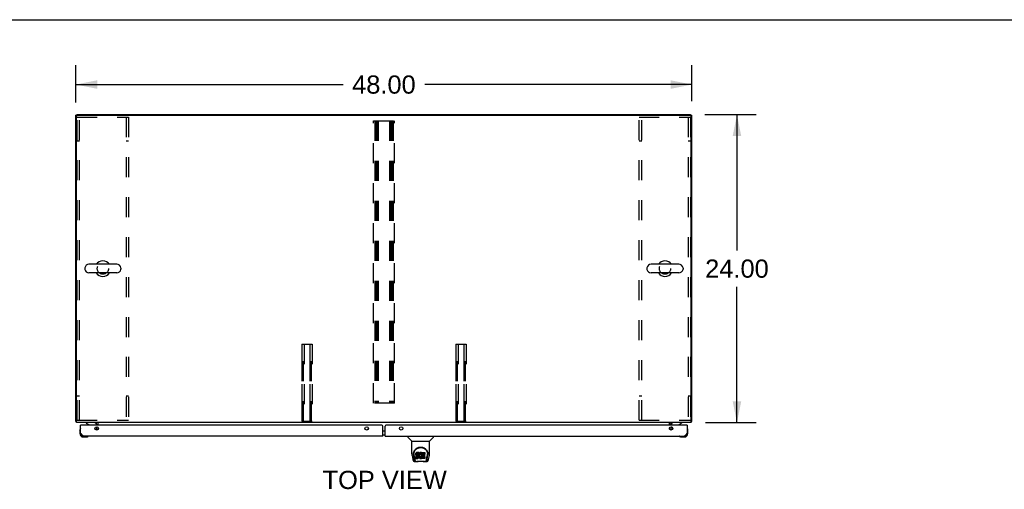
# Model space of a CAD drawing. Header units: inches. Extents: x 0 to 283, y 0 to 183.
# Tile 10 of 13: x 65 to 142, y 147 to 183. Entities that reach past the tile are written whole.
import ezdxf

# ---------------------------------------------------------------- set-up
doc = ezdxf.new("R2010")
doc.units = ezdxf.units.IN
doc.header["$LTSCALE"] = 15.583333
doc.header["$MEASUREMENT"] = 0
doc.linetypes.add('HIDDEN', pattern=[0.2, 0.1, -0.1])
doc.layers.get('0').update_dxf_attribs({"linetype": 'CONTINUOUS'})
for name, color, linetype in [('02___PRT_ALL_AXES', 7, 'CONTINUOUS'), ('DEFAULT_2', 8, 'HIDDEN'), ('DIMENSIONS', 7, 'CONTINUOUS')]:
    doc.layers.add(name, color=color, linetype=linetype)
doc.styles.get("Standard").update_dxf_attribs({"font": 'arial.ttf'})
doc.dimstyles.new('DIMSTYLE_1', dxfattribs={"dimtxt": 1.416667, "dimasz": 1.666667, "dimexe": 0.09, "dimexo": 0.07, "dimgap": 0.0425, "dimtad": 0, "dimtih": 1, "dimtoh": 1, "dimzin": 4, "dimdsep": 46, "dimtxsty": 'Standard', "dimblk": '_FILLED', "dimblk1": '_FILLED', "dimblk2": '_FILLED', "dimcen": 0.09, "dimazin": 1, "dimtfac": 1, "dimtdec": 3, "dimtofl": 0, "dimtmove": 0, "dimatfit": 3, "dimldrblk": '_FILLED', "dimfxl": 1, "dimtolj": 1, "dimtzin": 4, "dimarcsym": 0})

# ---------------------------------------------------------------- blocks, each defined once
blk = doc.blocks.new('_FILLED')
at = {"color": 0, "linetype": 'ByBlock'}
blk.add_solid([(0, 0), (-1, 0.2), (-1, -0.2)], dxfattribs=at)
blk = doc.blocks.new('*D1')
at = {"layer": 'DIMENSIONS', "color": 2, "linetype": 'Continuous'}
for p, q in [((69.334, 176.87), (69.334, 179.778)), ((117.334, 176.985), (117.334, 179.778)), ((69.334, 178.278), (90.151, 178.278)), ((117.334, 178.278), (96.518, 178.278))]:
    blk.add_line(p, q, dxfattribs=at)
at = {"layer": 'DIMENSIONS', "color": 2, "linetype": 'Continuous', "xscale": 1.6666666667, "yscale": 1.6666666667, "zscale": 1.6666666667, "rotation": 180}
blk.add_blockref('_FILLED', (69.334, 178.278), dxfattribs=at)
at = {"layer": 'DIMENSIONS', "color": 2, "linetype": 'Continuous', "xscale": 1.6666666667, "yscale": 1.6666666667, "zscale": 1.6666666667}
blk.add_blockref('_FILLED', (117.334, 178.278), dxfattribs=at)
at = {"layer": 'DIMENSIONS', "color": 2, "linetype": 'Continuous', "insert": (93.334, 178.986), "char_height": 1.4167, "width": 4.95043, "attachment_point": 2, "line_spacing_factor": 0.9}
blk.add_mtext('48.00', dxfattribs=at)
blk = doc.blocks.new('*D10')
at = {"layer": 'DIMENSIONS', "color": 2, "linetype": 'Continuous'}
for p, q in [((118.335, 175.933), (122.338, 175.933)), ((120.838, 175.933), (120.838, 165.349)), ((120.838, 151.933), (120.838, 162.516)), ((118.389, 151.933), (122.338, 151.933))]:
    blk.add_line(p, q, dxfattribs=at)
at = {"layer": 'DIMENSIONS', "color": 2, "linetype": 'Continuous', "xscale": 1.6666666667, "yscale": 1.6666666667, "zscale": 1.6666666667}
for p, rotation in [((120.838, 175.933), 90), ((120.838, 151.933), 270)]:
    blk.add_blockref('_FILLED', p, dxfattribs=dict(at, rotation=rotation))
at = {"layer": 'DIMENSIONS', "color": 2, "linetype": 'Continuous', "insert": (120.838, 164.641), "char_height": 1.4167, "width": 4.95043, "attachment_point": 2, "line_spacing_factor": 0.9}
blk.add_mtext('24.00', dxfattribs=at)

msp = doc.modelspace()

# ---------------------------------------------------------------- linework, layer by layer
at = {"color": 7, "linetype": 'Continuous'}
for p, q in [((0, 183.333), (283.333, 183.333)), ((69.438, 175.881), (69.334, 175.881)), ((69.438, 175.933), (69.438, 175.88)), ((69.438, 175.933), (117.23, 175.933)), ((117.23, 175.88), (117.23, 175.933)), ((117.23, 175.881), (117.334, 175.881)), ((72.518, 164.267), (70.358, 164.267)), ((116.31, 164.267), (114.15, 164.267)), ((70.028, 163.971), (70.028, 163.895)), ((72.518, 163.599), (70.358, 163.599)), ((72.848, 163.971), (72.848, 163.895)), ((113.82, 163.971), (113.82, 163.895)), ((116.31, 163.599), (114.15, 163.599)), ((116.64, 163.971), (116.64, 163.895)), ((69.386, 152.037), (69.334, 152.037)), ((70.151, 151.933), (70.151, 151.894)), ((70.151, 151.894), (70.39, 151.756)), ((116.279, 151.756), (116.517, 151.894)), ((116.517, 151.933), (116.517, 151.894)), ((117.282, 152.037), (117.334, 152.037)), ((69.649, 151.334), (69.652, 151.372)), ((69.649, 151.334), (69.649, 151.078)), ((69.696, 151.47), (69.694, 151.463)), ((69.729, 151.729), (69.709, 151.729)), ((69.709, 151.121), (69.709, 151.078)), ((70.829, 151.502), (70.909, 151.582)), ((70.938, 151.729), (70.938, 151.776)), ((93.241, 151.299), (93.428, 151.299)), ((115.73, 151.729), (115.73, 151.776)), ((115.84, 151.502), (115.76, 151.582)), ((116.939, 151.729), (116.959, 151.729)), ((116.974, 151.463), (116.973, 151.47)), ((117.019, 151.334), (117.016, 151.372)), ((117.019, 151.078), (117.019, 151.334)), ((69.912, 150.815), (70.169, 150.815)), ((70.207, 150.818), (70.169, 150.815)), ((70.298, 150.86), (70.304, 150.861)), ((93.241, 150.979), (93.428, 150.979)), ((95.195, 150.875), (95.195, 150.812)), ((95.504, 150.487), (95.207, 150.784)), ((95.51, 150.481), (96.888, 150.481)), ((95.51, 149.509), (95.51, 150.481)), ((96.888, 149.51), (96.888, 150.481)), ((96.894, 150.487), (97.192, 150.784)), ((97.203, 150.875), (97.203, 150.812)), ((116.364, 150.861), (116.371, 150.86)), ((116.462, 150.818), (116.5, 150.815)), ((116.5, 150.815), (116.756, 150.815)), ((116.713, 150.875), (116.756, 150.875)), ((95.851, 149.586), (95.843, 149.578)), ((95.861, 149.593), (95.851, 149.586)), ((95.851, 149.519), (95.851, 149.586)), ((95.883, 149.602), (95.861, 149.593)), ((95.861, 149.526), (95.861, 149.593)), ((95.906, 149.61), (95.883, 149.602)), ((95.883, 149.536), (95.883, 149.602)), ((96.046, 149.61), (95.906, 149.61)), ((95.906, 149.543), (95.906, 149.61)), ((96.047, 149.567), (96.046, 149.61)), ((96.046, 149.543), (96.046, 149.61)), ((96.123, 149.579), (96.107, 149.564)), ((96.142, 149.592), (96.123, 149.579)), ((96.123, 149.513), (96.123, 149.579)), ((96.162, 149.601), (96.142, 149.592)), ((96.142, 149.526), (96.142, 149.592)), ((96.184, 149.606), (96.162, 149.601)), ((96.162, 149.534), (96.162, 149.601)), ((96.206, 149.608), (96.184, 149.606)), ((96.184, 149.539), (96.184, 149.606)), ((96.206, 149.608), (96.228, 149.608)), ((96.206, 149.541), (96.206, 149.608)), ((96.24, 149.606), (96.228, 149.608)), ((96.228, 149.541), (96.228, 149.608)), ((96.25, 149.603), (96.24, 149.606)), ((96.24, 149.539), (96.24, 149.606)), ((96.269, 149.591), (96.25, 149.603)), ((96.25, 149.536), (96.25, 149.603)), ((96.269, 149.591), (96.269, 149.524)), ((96.27, 149.587), (96.27, 149.52)), ((96.279, 149.608), (96.516, 149.608)), ((96.279, 149.216), (96.279, 149.608)), ((96.52, 149.603), (96.52, 149.462)), ((95.525, 149.366), (95.59, 149.061)), ((95.635, 149.54), (95.634, 149.477)), ((95.697, 149.089), (95.645, 149.359)), ((95.672, 149.467), (95.672, 149.444)), ((95.681, 149.346), (95.739, 149.053)), ((95.714, 148.906), (95.916, 148.906)), ((95.756, 148.985), (95.749, 148.985)), ((95.755, 148.989), (95.758, 148.979)), ((95.758, 148.979), (95.758, 148.979)), ((95.801, 148.906), (95.8, 148.906)), ((95.815, 149.513), (95.813, 149.489)), ((95.813, 149.422), (95.813, 149.489)), ((95.815, 149.446), (95.813, 149.422)), ((95.813, 149.422), (95.814, 149.398)), ((95.814, 149.398), (95.818, 149.375)), ((95.82, 149.536), (95.815, 149.513)), ((95.815, 149.446), (95.815, 149.513)), ((95.82, 149.469), (95.815, 149.446)), ((95.816, 149.136), (95.816, 149.278)), ((95.818, 149.375), (95.826, 149.352)), ((95.829, 149.558), (95.82, 149.536)), ((95.82, 149.469), (95.82, 149.536)), ((95.829, 149.492), (95.82, 149.469)), ((95.879, 149.283), (95.82, 149.282)), ((95.82, 149.216), (95.82, 149.282)), ((95.879, 149.216), (95.82, 149.216)), ((95.82, 149.131), (95.964, 149.131)), ((95.826, 149.352), (95.839, 149.332)), ((95.843, 149.578), (95.829, 149.558)), ((95.829, 149.492), (95.829, 149.558)), ((95.843, 149.511), (95.829, 149.492)), ((95.839, 149.332), (95.855, 149.315)), ((95.843, 149.511), (95.843, 149.578)), ((95.851, 149.519), (95.843, 149.511)), ((95.861, 149.526), (95.851, 149.519)), ((95.855, 149.315), (95.875, 149.302)), ((95.883, 149.536), (95.861, 149.526)), ((95.875, 149.302), (95.886, 149.298)), ((95.94, 149.283), (95.879, 149.283)), ((95.879, 149.216), (95.879, 149.283)), ((95.94, 149.216), (95.879, 149.216)), ((95.906, 149.543), (95.883, 149.536)), ((95.884, 149.41), (95.885, 149.425)), ((95.885, 149.403), (95.884, 149.41)), ((95.885, 149.425), (95.887, 149.44)), ((95.885, 149.403), (95.885, 149.425)), ((95.887, 149.396), (95.885, 149.403)), ((95.886, 149.298), (95.898, 149.296)), ((95.887, 149.44), (95.89, 149.447)), ((95.887, 149.396), (95.887, 149.44)), ((95.892, 149.39), (95.887, 149.396)), ((95.89, 149.447), (95.896, 149.452)), ((95.892, 149.39), (95.892, 149.449)), ((95.898, 149.385), (95.892, 149.39)), ((95.896, 149.452), (95.91, 149.456)), ((95.898, 149.452), (95.897, 149.452)), ((95.912, 149.448), (95.898, 149.452)), ((95.898, 149.385), (95.898, 149.452)), ((95.912, 149.381), (95.898, 149.385)), ((95.898, 149.296), (95.945, 149.295)), ((96.046, 149.543), (95.906, 149.543)), ((96.492, 148.894), (95.906, 148.894)), ((95.91, 149.456), (95.925, 149.458)), ((95.936, 149.449), (95.912, 149.448)), ((95.912, 149.381), (95.912, 149.448)), ((95.936, 149.382), (95.912, 149.381)), ((95.925, 149.458), (96.038, 149.458)), ((95.96, 149.448), (95.936, 149.449)), ((95.936, 149.382), (95.936, 149.449)), ((95.96, 149.381), (95.936, 149.382)), ((95.955, 149.284), (95.94, 149.283)), ((95.94, 149.216), (95.94, 149.283)), ((95.955, 149.218), (95.94, 149.216)), ((95.945, 149.295), (95.953, 149.294)), ((95.953, 149.294), (95.96, 149.292)), ((95.962, 149.288), (95.955, 149.284)), ((95.955, 149.218), (95.955, 149.284)), ((95.962, 149.221), (95.955, 149.218)), ((95.984, 149.443), (95.96, 149.448)), ((95.96, 149.381), (95.96, 149.448)), ((95.984, 149.376), (95.96, 149.381)), ((95.96, 149.292), (95.966, 149.287)), ((95.963, 149.289), (95.962, 149.288)), ((95.962, 149.221), (95.962, 149.288)), ((95.967, 149.226), (95.962, 149.221)), ((95.964, 149.131), (95.976, 149.133)), ((95.966, 149.287), (95.971, 149.282)), ((95.967, 149.226), (95.967, 149.286)), ((95.977, 149.238), (95.967, 149.226)), ((95.971, 149.282), (95.977, 149.268)), ((95.976, 149.133), (95.987, 149.137)), ((95.977, 149.238), (95.977, 149.27)), ((95.977, 149.268), (95.98, 149.253)), ((95.979, 149.245), (95.977, 149.238)), ((95.979, 149.245), (95.979, 149.258)), ((95.98, 149.253), (95.979, 149.245)), ((95.995, 149.438), (95.984, 149.443)), ((95.984, 149.376), (95.984, 149.443)), ((95.995, 149.371), (95.984, 149.376)), ((95.987, 149.137), (96.007, 149.151)), ((96.004, 149.431), (95.995, 149.438)), ((95.995, 149.371), (95.995, 149.438)), ((96.004, 149.364), (95.995, 149.371)), ((96.022, 149.414), (96.004, 149.431)), ((96.004, 149.364), (96.004, 149.431)), ((96.022, 149.347), (96.004, 149.364)), ((96.007, 149.151), (96.024, 149.168)), ((96.035, 149.394), (96.022, 149.414)), ((96.022, 149.347), (96.022, 149.414)), ((96.035, 149.327), (96.022, 149.347)), ((96.024, 149.168), (96.031, 149.178)), ((96.031, 149.178), (96.036, 149.188)), ((96.044, 149.372), (96.035, 149.394)), ((96.035, 149.327), (96.035, 149.394)), ((96.044, 149.305), (96.035, 149.327)), ((96.036, 149.188), (96.045, 149.211)), ((96.038, 149.458), (96.043, 149.458)), ((96.043, 149.458), (96.045, 149.463)), ((96.045, 149.368), (96.044, 149.372)), ((96.044, 149.305), (96.044, 149.372)), ((96.05, 149.282), (96.044, 149.305)), ((96.045, 149.463), (96.046, 149.476)), ((96.05, 149.446), (96.045, 149.401)), ((96.045, 149.334), (96.045, 149.401)), ((96.05, 149.379), (96.045, 149.334)), ((96.045, 149.334), (96.046, 149.312)), ((96.045, 149.211), (96.051, 149.234)), ((96.047, 149.5), (96.046, 149.543)), ((96.046, 149.476), (96.047, 149.5)), ((96.046, 149.312), (96.049, 149.29)), ((96.047, 149.5), (96.047, 149.567)), ((96.049, 149.29), (96.054, 149.268)), ((96.054, 149.468), (96.05, 149.446)), ((96.05, 149.379), (96.05, 149.446)), ((96.054, 149.401), (96.05, 149.379)), ((96.053, 149.258), (96.05, 149.282)), ((96.051, 149.234), (96.053, 149.258)), ((96.053, 149.258), (96.053, 149.273)), ((96.06, 149.489), (96.054, 149.468)), ((96.054, 149.401), (96.054, 149.468)), ((96.06, 149.422), (96.054, 149.401)), ((96.054, 149.268), (96.061, 149.247)), ((96.069, 149.51), (96.06, 149.489)), ((96.06, 149.422), (96.06, 149.489)), ((96.069, 149.443), (96.06, 149.422)), ((96.061, 149.247), (96.082, 149.208)), ((96.079, 149.529), (96.069, 149.51)), ((96.069, 149.443), (96.069, 149.51)), ((96.079, 149.462), (96.069, 149.443)), ((96.092, 149.547), (96.079, 149.529)), ((96.079, 149.462), (96.079, 149.529)), ((96.092, 149.481), (96.079, 149.462)), ((96.082, 149.208), (96.095, 149.19)), ((96.107, 149.564), (96.092, 149.547)), ((96.092, 149.481), (96.092, 149.547)), ((96.107, 149.497), (96.092, 149.481)), ((96.095, 149.19), (96.109, 149.173)), ((96.107, 149.497), (96.107, 149.564)), ((96.123, 149.513), (96.107, 149.497)), ((96.109, 149.173), (96.126, 149.158)), ((96.119, 149.377), (96.115, 149.35)), ((96.115, 149.35), (96.115, 149.323)), ((96.115, 149.323), (96.116, 149.31)), ((96.116, 149.31), (96.116, 149.35)), ((96.116, 149.31), (96.119, 149.297)), ((96.118, 149.37), (96.119, 149.364)), ((96.122, 149.39), (96.119, 149.377)), ((96.119, 149.364), (96.129, 149.339)), ((96.119, 149.297), (96.119, 149.364)), ((96.119, 149.297), (96.129, 149.272)), ((96.128, 149.401), (96.122, 149.39)), ((96.142, 149.526), (96.123, 149.513)), ((96.126, 149.158), (96.144, 149.144)), ((96.142, 149.425), (96.128, 149.401)), ((96.129, 149.339), (96.143, 149.316)), ((96.129, 149.272), (96.129, 149.339)), ((96.129, 149.272), (96.143, 149.249)), ((96.162, 149.534), (96.142, 149.526)), ((96.151, 149.435), (96.142, 149.425)), ((96.143, 149.316), (96.151, 149.306)), ((96.143, 149.249), (96.143, 149.316)), ((96.143, 149.249), (96.151, 149.239)), ((96.144, 149.144), (96.153, 149.139)), ((96.161, 149.442), (96.151, 149.435)), ((96.151, 149.306), (96.161, 149.297)), ((96.151, 149.239), (96.151, 149.306)), ((96.151, 149.239), (96.161, 149.23)), ((96.153, 149.139), (96.164, 149.135)), ((96.186, 149.453), (96.161, 149.442)), ((96.161, 149.297), (96.173, 149.29)), ((96.161, 149.23), (96.161, 149.297)), ((96.161, 149.23), (96.173, 149.223)), ((96.184, 149.539), (96.162, 149.534)), ((96.164, 149.135), (96.186, 149.13)), ((96.173, 149.29), (96.185, 149.285)), ((96.173, 149.223), (96.173, 149.29)), ((96.173, 149.223), (96.185, 149.218)), ((96.206, 149.541), (96.184, 149.539)), ((96.185, 149.285), (96.198, 149.283)), ((96.185, 149.218), (96.185, 149.285)), ((96.185, 149.218), (96.198, 149.216)), ((96.199, 149.456), (96.186, 149.453)), ((96.186, 149.13), (96.208, 149.127)), ((96.198, 149.283), (96.211, 149.282)), ((96.198, 149.216), (96.198, 149.283)), ((96.198, 149.216), (96.211, 149.215)), ((96.212, 149.456), (96.199, 149.456)), ((96.228, 149.541), (96.206, 149.541)), ((96.208, 149.127), (96.23, 149.13)), ((96.211, 149.282), (96.225, 149.284)), ((96.211, 149.215), (96.211, 149.282)), ((96.211, 149.215), (96.225, 149.217)), ((96.226, 149.453), (96.212, 149.456)), ((96.225, 149.284), (96.237, 149.288)), ((96.225, 149.217), (96.225, 149.284)), ((96.225, 149.217), (96.237, 149.221)), ((96.238, 149.448), (96.226, 149.453)), ((96.24, 149.539), (96.228, 149.541)), ((96.23, 149.13), (96.251, 149.137)), ((96.237, 149.288), (96.25, 149.294)), ((96.237, 149.221), (96.237, 149.288)), ((96.237, 149.221), (96.25, 149.227)), ((96.25, 149.536), (96.24, 149.539)), ((96.27, 149.519), (96.244, 149.451)), ((96.269, 149.524), (96.25, 149.536)), ((96.25, 149.294), (96.261, 149.301)), ((96.25, 149.227), (96.25, 149.294)), ((96.25, 149.227), (96.261, 149.234)), ((96.251, 149.137), (96.27, 149.149)), ((96.261, 149.301), (96.261, 149.234)), ((96.267, 149.3), (96.279, 149.283)), ((96.267, 149.233), (96.279, 149.216)), ((96.281, 149.149), (96.27, 149.149)), ((96.27, 149.149), (96.27, 149.149)), ((96.279, 149.541), (96.516, 149.541)), ((96.281, 149.136), (96.281, 149.149)), ((96.516, 149.131), (96.285, 149.131)), ((96.349, 149.453), (96.349, 149.386)), ((96.35, 149.295), (96.35, 149.217)), ((96.516, 149.458), (96.353, 149.458)), ((96.353, 149.448), (96.485, 149.448)), ((96.353, 149.381), (96.485, 149.381)), ((96.485, 149.299), (96.355, 149.299)), ((96.355, 149.279), (96.516, 149.279)), ((96.355, 149.213), (96.516, 149.213)), ((96.483, 148.906), (96.684, 148.906)), ((96.489, 149.443), (96.489, 149.304)), ((96.521, 149.275), (96.521, 149.136)), ((96.599, 148.906), (96.597, 148.906)), ((96.64, 148.979), (96.643, 148.989)), ((96.64, 148.979), (96.64, 148.979)), ((96.649, 148.985), (96.642, 148.985)), ((96.66, 149.053), (96.716, 149.343)), ((96.701, 149.089), (96.754, 149.359)), ((96.716, 149.343), (96.717, 149.347)), ((96.763, 149.54), (96.764, 149.477)), ((96.77, 149.454), (96.77, 149.454)), ((96.808, 149.061), (96.873, 149.366))]:
    msp.add_line(p, q, dxfattribs=at)
at = {"color": 3, "linetype": 'Continuous'}
for p, q in [((69.334, 152.037), (69.334, 175.881)), ((69.386, 151.933), (69.386, 175.818)), ((69.449, 175.881), (117.22, 175.881)), ((117.282, 151.933), (117.282, 175.818)), ((117.334, 152.037), (117.334, 175.881)), ((117.282, 151.933), (69.386, 151.933)), ((71.084, 151.729), (71.084, 151.933)), ((115.584, 151.729), (115.584, 151.933)), ((69.709, 151.121), (69.709, 151.729)), ((93.178, 151.729), (69.729, 151.729)), ((70.98, 151.729), (70.98, 151.79)), ((70.98, 151.347), (70.98, 151.61)), ((71.084, 151.524), (71.084, 151.433)), ((93.241, 150.875), (93.241, 151.666)), ((93.428, 150.875), (93.428, 151.666)), ((116.939, 151.729), (93.491, 151.729)), ((115.584, 151.433), (115.584, 151.524)), ((115.688, 151.79), (115.688, 151.729)), ((115.688, 151.61), (115.688, 151.347)), ((116.959, 151.729), (116.959, 151.121)), ((93.241, 150.875), (69.956, 150.875)), ((93.428, 150.875), (116.713, 150.875))]:
    msp.add_line(p, q, dxfattribs=at)
for points in [[(69.362, 152.022), (69.359, 152.023), (69.355, 152.024), (69.352, 152.025), (69.349, 152.025), (69.346, 152.026), (69.344, 152.027), (69.341, 152.028), (69.34, 152.029), (69.338, 152.03), (69.337, 152.031), (69.336, 152.033), (69.335, 152.034), (69.335, 152.035), (69.334, 152.037)], [(69.386, 152.017), (69.386, 152.017), (69.382, 152.018), (69.378, 152.019), (69.374, 152.02), (69.37, 152.021), (69.362, 152.022)], [(117.282, 152.017), (117.283, 152.017), (117.287, 152.018), (117.291, 152.019), (117.295, 152.02), (117.299, 152.021)], [(117.299, 152.021), (117.307, 152.022), (117.31, 152.023), (117.314, 152.024), (117.317, 152.025), (117.32, 152.025), (117.322, 152.026), (117.325, 152.027), (117.327, 152.028), (117.329, 152.029), (117.331, 152.03), (117.332, 152.031), (117.333, 152.033), (117.334, 152.034), (117.334, 152.035), (117.334, 152.037)], [(69.956, 150.875), (69.945, 150.875), (69.933, 150.877), (69.922, 150.88), (69.911, 150.885), (69.9, 150.89), (69.889, 150.897), (69.877, 150.905), (69.866, 150.914), (69.855, 150.924), (69.844, 150.935), (69.833, 150.947), (69.821, 150.96), (69.81, 150.973), (69.799, 150.988), (69.788, 151.003), (69.777, 151.019), (69.765, 151.035), (69.754, 151.052), (69.743, 151.069), (69.732, 151.086), (69.721, 151.104), (69.709, 151.121)], [(116.959, 151.121), (116.948, 151.104), (116.937, 151.086), (116.926, 151.069), (116.915, 151.052), (116.903, 151.035), (116.892, 151.019), (116.881, 151.003), (116.87, 150.988), (116.859, 150.973), (116.847, 150.96), (116.836, 150.947), (116.825, 150.935), (116.814, 150.924), (116.803, 150.914), (116.791, 150.905), (116.78, 150.897), (116.769, 150.89), (116.758, 150.885), (116.747, 150.88), (116.735, 150.877), (116.724, 150.875), (116.713, 150.875)]]:
    msp.add_lwpolyline(points, dxfattribs=at)
at = {"color": 7, "linetype": 'Continuous'}
for points in [[(95.628, 149.467), (95.631, 149.51), (95.638, 149.562), (95.65, 149.61), (95.665, 149.657), (95.684, 149.7), (95.705, 149.741), (95.73, 149.779), (95.757, 149.815), (95.786, 149.848), (95.818, 149.879), (95.853, 149.908), (95.889, 149.934), (95.928, 149.957), (95.969, 149.977), (96.012, 149.993), (96.057, 150.007), (96.103, 150.017), (96.15, 150.023), (96.197, 150.025), (96.245, 150.023), (96.291, 150.017), (96.337, 150.008), (96.382, 149.995), (96.425, 149.978), (96.466, 149.958), (96.505, 149.936), (96.542, 149.91), (96.577, 149.882), (96.609, 149.851), (96.639, 149.818), (96.666, 149.782), (96.691, 149.744), (96.712, 149.704), (96.731, 149.661), (96.747, 149.615), (96.759, 149.566), (96.767, 149.515), (96.77, 149.467)], [(95.672, 149.467), (95.673, 149.487), (95.674, 149.512), (95.677, 149.536), (95.68, 149.559), (95.685, 149.583), (95.691, 149.606), (95.698, 149.629), (95.705, 149.651), (95.714, 149.673), (95.723, 149.693), (95.733, 149.714), (95.744, 149.733), (95.756, 149.752), (95.768, 149.77), (95.781, 149.788), (95.794, 149.804), (95.808, 149.82), (95.822, 149.835), (95.836, 149.849), (95.851, 149.863), (95.866, 149.875), (95.881, 149.887), (95.896, 149.899), (95.912, 149.909), (95.928, 149.919), (95.944, 149.928), (95.959, 149.936)], [(95.959, 149.936), (95.975, 149.944), (95.991, 149.951), (96.007, 149.958), (96.023, 149.964), (96.039, 149.969), (96.055, 149.974), (96.071, 149.978), (96.087, 149.982), (96.103, 149.985), (96.119, 149.988), (96.135, 149.99), (96.151, 149.992), (96.167, 149.993), (96.182, 149.994), (96.198, 149.994), (96.214, 149.994), (96.23, 149.993), (96.246, 149.992), (96.262, 149.99), (96.278, 149.988), (96.294, 149.986), (96.31, 149.982), (96.326, 149.979), (96.342, 149.974), (96.358, 149.97), (96.374, 149.964), (96.39, 149.958), (96.406, 149.952), (96.422, 149.945)], [(96.422, 149.945), (96.438, 149.937), (96.454, 149.928), (96.47, 149.919), (96.485, 149.91), (96.501, 149.899), (96.516, 149.888), (96.532, 149.876), (96.547, 149.863), (96.561, 149.85), (96.576, 149.836), (96.59, 149.821), (96.604, 149.805), (96.617, 149.788), (96.63, 149.771), (96.642, 149.753), (96.654, 149.734), (96.665, 149.714), (96.675, 149.694), (96.684, 149.673), (96.693, 149.651), (96.701, 149.629), (96.707, 149.607), (96.713, 149.583), (96.718, 149.56), (96.722, 149.536), (96.724, 149.512), (96.726, 149.487), (96.726, 149.467)], [(95.51, 149.509), (95.511, 149.482), (95.514, 149.44), (95.519, 149.398), (95.525, 149.366)], [(95.59, 149.061), (95.594, 149.046), (95.599, 149.025), (95.605, 149.006), (95.611, 148.99), (95.618, 148.975), (95.625, 148.962), (95.634, 148.949), (95.643, 148.938), (95.654, 148.928), (95.666, 148.92), (95.68, 148.913), (95.695, 148.908), (95.71, 148.906), (95.714, 148.906)], [(95.628, 149.454), (95.628, 149.459), (95.628, 149.467)], [(95.672, 149.444), (95.672, 149.428), (95.674, 149.399), (95.677, 149.371), (95.681, 149.346)], [(95.739, 149.053), (95.741, 149.042), (95.744, 149.028), (95.747, 149.015), (95.751, 149.002), (95.755, 148.989)], [(95.758, 148.979), (95.764, 148.966), (95.77, 148.954), (95.776, 148.943), (95.783, 148.934), (95.79, 148.926), (95.798, 148.919), (95.807, 148.913), (95.817, 148.909), (95.827, 148.907), (95.835, 148.906)], [(95.82, 149.282), (95.82, 149.282), (95.819, 149.282), (95.819, 149.282), (95.818, 149.282), (95.818, 149.282), (95.817, 149.282), (95.817, 149.281), (95.817, 149.281), (95.816, 149.281), (95.816, 149.28), (95.816, 149.28), (95.816, 149.279), (95.816, 149.279), (95.816, 149.278)], [(95.82, 149.216), (95.82, 149.216), (95.819, 149.216), (95.819, 149.215), (95.818, 149.215), (95.818, 149.215), (95.817, 149.215), (95.817, 149.215), (95.817, 149.214), (95.816, 149.214), (95.816, 149.213), (95.816, 149.213), (95.816, 149.212), (95.816, 149.212), (95.816, 149.211)], [(95.916, 148.906), (95.936, 148.907), (95.958, 148.908), (95.982, 148.91), (96.006, 148.913), (96.032, 148.916), (96.059, 148.919), (96.086, 148.922), (96.114, 148.924), (96.143, 148.926), (96.173, 148.927), (96.202, 148.927), (96.231, 148.927), (96.26, 148.925), (96.289, 148.924), (96.316, 148.921), (96.343, 148.919), (96.37, 148.916), (96.395, 148.913), (96.419, 148.91), (96.441, 148.908), (96.463, 148.907), (96.483, 148.906)], [(95.916, 148.906), (95.938, 148.907), (95.964, 148.908), (95.992, 148.911), (96.049, 148.917)], [(96.049, 148.917), (96.078, 148.919), (96.108, 148.922), (96.138, 148.924), (96.168, 148.925), (96.199, 148.925), (96.229, 148.925), (96.26, 148.924), (96.29, 148.922), (96.32, 148.919), (96.349, 148.917), (96.406, 148.911)], [(96.406, 148.911), (96.434, 148.908), (96.46, 148.907), (96.483, 148.906)], [(96.563, 148.906), (96.571, 148.907), (96.581, 148.909), (96.591, 148.913), (96.6, 148.919), (96.608, 148.926), (96.615, 148.934), (96.622, 148.943), (96.628, 148.954), (96.635, 148.966), (96.64, 148.979)], [(96.643, 148.989), (96.647, 149.002), (96.651, 149.015), (96.654, 149.028), (96.657, 149.042), (96.66, 149.053)], [(96.684, 148.906), (96.698, 148.907), (96.712, 148.911), (96.724, 148.916), (96.736, 148.922), (96.747, 148.93), (96.756, 148.939), (96.764, 148.949), (96.772, 148.96), (96.778, 148.971), (96.784, 148.984), (96.79, 148.997), (96.795, 149.013), (96.8, 149.03), (96.805, 149.049), (96.808, 149.061)], [(96.717, 149.347), (96.718, 149.35), (96.718, 149.353), (96.719, 149.356), (96.719, 149.359), (96.72, 149.362), (96.72, 149.365), (96.721, 149.369), (96.721, 149.372), (96.722, 149.376), (96.722, 149.38), (96.723, 149.383), (96.723, 149.387), (96.723, 149.391), (96.724, 149.395), (96.724, 149.399), (96.725, 149.404), (96.725, 149.408), (96.725, 149.413), (96.725, 149.417), (96.726, 149.422), (96.726, 149.427), (96.726, 149.432), (96.726, 149.437), (96.726, 149.442), (96.726, 149.467)], [(96.77, 149.467), (96.77, 149.459), (96.77, 149.454)], [(96.873, 149.366), (96.879, 149.397), (96.885, 149.439), (96.888, 149.482), (96.888, 149.51)]]:
    msp.add_lwpolyline(points, dxfattribs=at)
at = {"color": 3, "linetype": 'Continuous'}
for centre in [(70.959, 151.479), (91.991, 151.479), (94.678, 151.479), (115.709, 151.479)]:
    msp.add_circle(centre, 0.133, dxfattribs=at)
for centre, radius, start, end in [((69.449, 175.818), 0.0625, 90, 180), ((117.22, 175.818), 0.0625, 0, 90), ((70.838, 151.79), 0.142, 0, 90), ((115.831, 151.79), 0.142, 90, 180), ((69.729, 151.709), 0.02, 90, 180), ((69.956, 151.121), 0.246, 180, 270), ((93.178, 151.666), 0.0625, 0, 90), ((93.491, 151.666), 0.0625, 90, 180), ((116.713, 151.121), 0.246, 270, 360), ((116.939, 151.709), 0.02, 0, 90)]:
    msp.add_arc(centre, radius, start, end, dxfattribs=at)
at = {"color": 7, "linetype": 'Continuous'}
for centre, radius, start, end in [((70.358, 163.933), 0.334, 90, 167.57162), ((71.438, 163.933), 0.61, 33.21382, 146.78617), ((72.518, 163.933), 0.334, 12.42838, 90), ((114.15, 163.933), 0.334, 90, 167.57162), ((115.23, 163.933), 0.61, 33.21382, 146.78617), ((116.31, 163.933), 0.334, 12.42838, 90), ((70.185, 163.971), 0.157, 167.57162, 180), ((70.185, 163.895), 0.157, 180, 192.42838), ((70.358, 163.933), 0.334, 192.42838, 270), ((71.438, 163.933), 0.61, 213.21382, 326.78618), ((72.518, 163.933), 0.334, 270, 347.57162), ((72.691, 163.971), 0.157, 0, 12.42838), ((72.691, 163.895), 0.157, 347.57162, 360), ((113.977, 163.971), 0.157, 167.57162, 180), ((113.977, 163.895), 0.157, 180, 192.42838), ((114.15, 163.933), 0.334, 192.42838, 270), ((115.23, 163.933), 0.61, 213.21382, 326.78618), ((116.31, 163.933), 0.334, 270, 347.57162), ((116.483, 163.971), 0.157, 0, 12.42838), ((116.483, 163.895), 0.157, 347.57162, 360), ((70.781, 151.776), 0.157, 0, 90), ((70.838, 151.79), 0.246, 0, 35.33164), ((115.831, 151.79), 0.246, 144.66836, 180), ((115.887, 151.776), 0.157, 90, 180), ((69.899, 151.334), 0.25, 149.11011, 180), ((69.698, 151.455), 0.015, 96.37959, 149.11011), ((69.694, 151.455), 0.015, 0, 83.62041), ((70.339, 151.669), 0.1, 36.54681, 59.90799), ((70.838, 151.653), 0.1, 315, 332.98246), ((115.83, 151.653), 0.1, 207.01754, 225), ((116.329, 151.669), 0.1, 120.09201, 143.45319), ((116.974, 151.455), 0.015, 96.37959, 180), ((116.971, 151.455), 0.015, 30.88989, 83.62041), ((116.769, 151.334), 0.25, 0, 30.88989), ((69.912, 151.078), 0.263, 180, 270), ((69.912, 151.078), 0.203, 180, 270), ((70.169, 151.065), 0.25, 270, 300.88989), ((70.289, 150.86), 0.015, 6.37959, 90), ((70.289, 150.863), 0.015, 300.88989, 353.62041), ((95.235, 150.812), 0.0394, 180, 225), ((95.518, 150.501), 0.0197, 225, 270), ((96.88, 150.501), 0.0197, 270, 315), ((97.164, 150.812), 0.0394, 315, 360), ((116.379, 150.86), 0.015, 90, 173.62041), ((116.379, 150.863), 0.015, 186.37959, 239.11011), ((116.5, 151.065), 0.25, 239.11011, 270), ((116.756, 151.078), 0.263, 270, 360), ((116.756, 151.078), 0.203, 270, 360), ((95.906, 148.914), 0.0197, 203.60704, 270), ((96.492, 148.914), 0.0197, 270, 336.39296)]:
    msp.add_arc(centre, radius, start, end, dxfattribs=at)
for centre, major_axis, ratio, start_param, end_param in [((96.199, 149.467), (0, 0.565), 0.999848, 1.129542, 1.76365), ((96.266, 149.587), (0, 0.00448), 1, -1.566905, -0.665444), ((96.516, 149.603), (0, 0.00448), 1, -1.570796, 0), ((96.199, 149.467), (0, 0.565), 0.999848, 4.519536, 5.157611), ((95.755, 149.339), (0.007, 0.354), 0.213027, -3.923008, -3.13761), ((95.82, 149.136), (0.00483, 0), 1, -3.141593, -1.570796), ((96.24, 149.452), (0, 0.00448), 1, -3.557718, -1.937287), ((96.263, 149.298), (0, 0.00448), 1, 0, 0.651783), ((96.263, 149.231), (0, 0.00448), 1, -0.975826, 0.651783), ((96.263, 149.298), (0.00448, 0), 1, 0.594971, 1.570796), ((96.266, 149.52), (0.00448, 0), 1, 0.003842, 0.905353), ((96.266, 149.52), (0, 0.00448), 1, -1.937287, -1.566955), ((96.285, 149.136), (0, 0.00448), 1, -4.712389, -3.141593), ((96.353, 149.453), (0, 0.00448), 1, 0, 1.570796), ((96.353, 149.452), (0, 0.00448), 1, -4.712389, -3.141593), ((96.353, 149.386), (0, 0.00448), 1, -4.712389, -3.141593), ((96.355, 149.295), (0, 0.00448), 1, 0, 1.570796), ((96.355, 149.284), (0, 0.00448), 1, -4.712389, -3.141593), ((96.355, 149.217), (0, 0.00448), 1, -4.712389, -3.141593), ((96.485, 149.443), (0, 0.00448), 1, -1.570796, 0), ((96.485, 149.377), (0, 0.00448), 1, -1.570796, 0), ((96.485, 149.304), (0, 0.00448), 1, -3.141593, -1.570796), ((96.516, 149.536), (0, 0.00448), 1, -1.570796, 0), ((96.516, 149.462), (0, 0.00448), 1, -3.141593, -1.570796), ((96.516, 149.275), (0, 0.00448), 1, -1.570796, 0), ((96.516, 149.208), (0, 0.00448), 1, -1.570796, 0), ((96.516, 149.136), (0, 0.00448), 1, -3.141593, -1.570796), ((96.643, 149.339), (-0.007, 0.354), 0.213027, -3.145575, -2.360177)]:
    msp.add_ellipse(centre, major_axis=major_axis, ratio=ratio, start_param=start_param, end_param=end_param, dxfattribs=at)
at = {"layer": '02___PRT_ALL_AXES', "color": 8, "linetype": 'HIDDEN'}
for centre in [(71.438, 163.933), (115.23, 163.933)]:
    msp.add_circle(centre, 0.438, dxfattribs=at)
at = {"layer": '02___PRT_ALL_AXES', "color": 7, "linetype": 'Continuous'}
for start, end in [(350.84979, 351.3733), (355.10153, 355.75782)]:
    msp.add_arc((116.756, 151.078), 0.263, start, end, dxfattribs=at)
at = {"layer": 'DEFAULT_2', "color": 8, "linetype": 'HIDDEN'}
for p, q in [((69.438, 152.12), (69.438, 175.745)), ((69.438, 175.745), (73.438, 175.745)), ((69.625, 152.12), (69.625, 175.745)), ((73.251, 175.745), (73.251, 152.12)), ((73.438, 175.745), (73.438, 152.12)), ((113.23, 175.745), (117.23, 175.745)), ((113.23, 152.12), (113.23, 175.745)), ((113.417, 152.12), (113.417, 175.745)), ((117.043, 175.745), (117.043, 152.12)), ((117.23, 175.745), (117.23, 152.12)), ((92.522, 153.454), (92.522, 175.454)), ((92.522, 175.454), (94.147, 175.454)), ((92.626, 175.454), (92.626, 153.454)), ((92.703, 175.454), (92.703, 153.454)), ((92.793, 175.454), (92.793, 153.454)), ((92.897, 175.454), (92.897, 153.454)), ((93.772, 175.454), (93.772, 153.454)), ((93.876, 175.454), (93.876, 153.454)), ((93.953, 175.454), (93.953, 153.454)), ((94.043, 175.454), (94.043, 153.454)), ((94.147, 153.454), (94.147, 175.454)), ((69.625, 173.87), (69.438, 173.87)), ((73.438, 173.87), (73.251, 173.87)), ((113.417, 173.87), (113.23, 173.87)), ((117.23, 173.87), (117.043, 173.87)), ((86.928, 158.037), (86.928, 152.037)), ((86.928, 158.037), (87.741, 158.037)), ((86.968, 152.037), (86.968, 158.037)), ((87.076, 152.037), (87.076, 158.037)), ((87.116, 158.037), (87.116, 152.037)), ((87.553, 158.037), (87.553, 152.037)), ((87.593, 152.037), (87.593, 158.037)), ((87.701, 152.037), (87.701, 158.037)), ((87.741, 158.037), (87.741, 152.037)), ((98.928, 158.037), (99.741, 158.037)), ((98.928, 158.037), (98.928, 152.037)), ((98.968, 152.037), (98.968, 158.037)), ((99.076, 152.037), (99.076, 158.037)), ((99.116, 158.037), (99.116, 152.037)), ((99.553, 158.037), (99.553, 152.037)), ((99.593, 152.037), (99.593, 158.037)), ((99.701, 152.037), (99.701, 158.037)), ((99.741, 158.037), (99.741, 152.037)), ((69.625, 153.995), (69.438, 153.995)), ((73.438, 153.995), (73.251, 153.995)), ((94.147, 153.454), (92.522, 153.454)), ((113.417, 153.995), (113.23, 153.995)), ((117.23, 153.995), (117.043, 153.995)), ((69.438, 152.12), (73.438, 152.12)), ((86.928, 152.037), (87.741, 152.037)), ((98.928, 152.037), (99.741, 152.037)), ((113.23, 152.12), (117.23, 152.12))]:
    msp.add_line(p, q, dxfattribs=at)

# ---------------------------------------------------------------- texts
at = {"layer": 'DIMENSIONS', "color": 2, "linetype": 'Continuous', "insert": (93.394, 148.175), "char_height": 1.4167, "width": 9.65335, "attachment_point": 2, "line_spacing_factor": 0.9}
msp.add_mtext('TOP VIEW', dxfattribs=at)

# ---------------------------------------------------------------- dimensions: what is measured, and where the dimension line sits
at = {"layer": 'DIMENSIONS', "color": 2, "linetype": 'Continuous'}
dim = msp.add_linear_dim(base=(117.334, 178.278), p1=(69.334, 179.848), p2=(117.334, 179.848), dimstyle='DIMSTYLE_1', dxfattribs=at)
dim.commit()
dim.dimension.update_dxf_attribs({"geometry": '*D1', "text_midpoint": (93.297, 178.27), "dimtype": 160})
dim = msp.add_linear_dim(base=(120.838, 175.933), p1=(118.319, 151.933), p2=(118.265, 175.933), angle=90, dimstyle='DIMSTYLE_1', dxfattribs=at)
dim.commit()
dim.dimension.update_dxf_attribs({"geometry": '*D10', "text_midpoint": (120.819, 163.925), "dimtype": 160})

doc.saveas('drawing.dxf')
